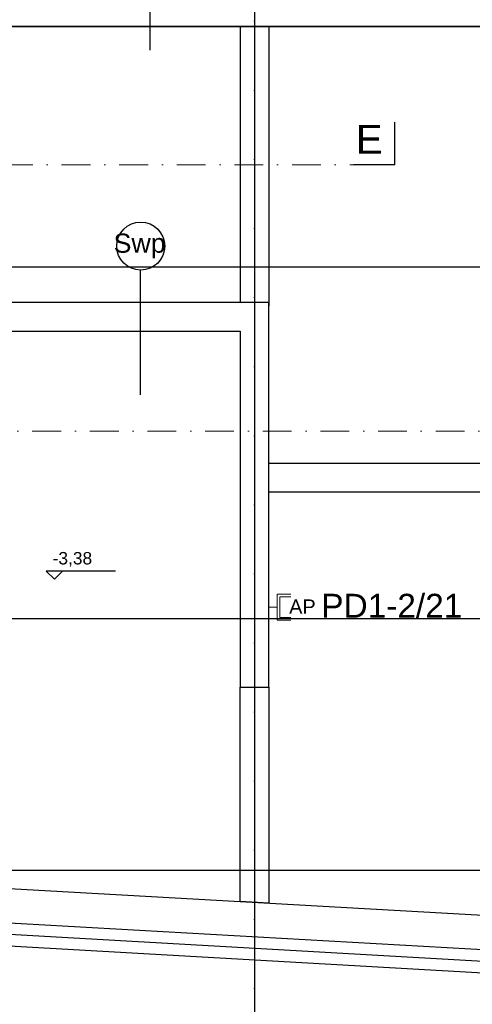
# Model space of a CAD drawing. Header units: millimetres. Extents: x -7023 to 53801, y 9849 to 33561.
# Tile 23 of 256: x 8318 to 8712, y 15506 to 16363. Entities that reach past the tile are written whole.
import ezdxf
from ezdxf.enums import TextEntityAlignment as Align

# ---------------------------------------------------------------- set-up
doc = ezdxf.new("R2010")
doc.units = ezdxf.units.MM
doc.linetypes.add('DASHDOT', pattern=[1, 0.5, -0.25, 0, -0.25])
doc.linetypes.add('DASHDOTX2', pattern=[2, 1, -0.5, 0, -0.5])
doc.layers.add('.IE_podklad', color=252, linetype='Continuous')
doc.layers.add('IE_LAN', color=5, linetype='Continuous', lineweight=9)
doc.layers.add('PROJEKT osie', color=251, linetype='DASHDOTX2', lineweight=9)
doc.styles.add('Arial', font='arial.ttf', dxfattribs={"height": 125})
doc.styles.add('Opisowy', font='arial.ttf')
doc.styles.get("Standard").update_dxf_attribs({"font": 'arial.ttf'})
doc.linetypes.add('ZIGZAG', pattern='A,0.00254,-5.08,[131,ltypeshp.shx,S=5.08,R=0,X=-5.08,Y=0],-10.16,[131,ltypeshp.shx,S=5.08,R=180,X=5.08,Y=0],-5.08', length=20.32254)

# ---------------------------------------------------------------- blocks, each defined once
blk = doc.blocks.new('OSIE DOMKU')
at = {"layer": 'PROJEKT osie', "ltscale": 30}
blk.add_line((-30726.61, 6224.51), (-30726.61, 4137.08), dxfattribs=at)
at = {"layer": 'PROJEKT osie', "ltscale": 25}
for p, q in [((-33194.97, 5184.65), (-29895.99, 5184.65)), ((-33194.97, 4878.65), (-29895.99, 4878.65)), ((-33194.97, 4659.65), (-29895.99, 4659.65))]:
    blk.add_line(p, q, dxfattribs=at)
blk = doc.blocks.new('*U61')
at = {"layer": 'IE_LAN', "lineweight": 20}
for p, q in [((-13653.94, -16000.65), (-13653.94, -15978.29)), ((-13653.94, -15978.29), (-13642.05, -15978.29)), ((-13651.61, -15998.41), (-13651.61, -15980.53)), ((-13651.61, -15980.53), (-13642.1, -15980.53)), ((-13661.21, -15989.47), (-13653.94, -15989.47)), ((-13653.94, -16000.65), (-13642.05, -16000.65)), ((-13651.61, -15998.41), (-13642.1, -15998.41))]:
    blk.add_line(p, q, dxfattribs=at)
at = {"layer": 'IE_LAN', "ltscale": 25, "insert": (-13643.58, -15982.77), "char_height": 12.393, "attachment_point": 1, "rotation": 360}
blk.add_mtext_dynamic_manual_height_columns('{\\C256;AP}', width=0.2625, gutter_width=61.96, heights=[-12.39], dxfattribs=at)

msp = doc.modelspace()

# ---------------------------------------------------------------- linework, layer by layer
at = {"layer": '.IE_podklad', "ltscale": 30}
msp.add_line((8522.46, 17187.57), (8522.46, 15100.14), dxfattribs=at)
at = {"layer": '.IE_podklad'}
for p, q in [((8431.55, 16445.1), (8431.55, 16336.11)), ((8518.06, 16356.64), (8207.06, 16356.64)), ((8423.06, 16145.45), (8423.06, 16036.45)), ((8535.02, 16116.64), (8173.96, 16116.64)), ((8535.02, 15781.92), (8535.02, 16116.64)), ((8198.96, 16091.64), (8510.02, 16091.64)), ((8510.02, 16091.64), (8510.02, 15781.92)), ((8401.64, 15883.05), (8341.42, 15883.05)), ((8341.42, 15883.05), (8348.51, 15875.96)), ((8348.51, 15875.96), (8355.6, 15883.05)), ((8510.02, 15781.92), (8535.02, 15781.92)), ((7831.06, 15634.02), (8900.06, 15573.55)), ((7819.47, 15604.63), (9069.57, 15533.92)), ((7818.34, 15584.66), (9069.57, 15513.88))]:
    msp.add_line(p, q, dxfattribs=at)
at = {"layer": '.IE_podklad', "lineweight": 35}
for p, q in [((8518.06, 16356.64), (8206.99, 16356.64)), ((8518.06, 16356.64), (8543.06, 16356.64)), ((8900.06, 16356.64), (8542.99, 16356.64))]:
    msp.add_line(p, q, dxfattribs=at)
at = {"layer": '.IE_podklad', "ltscale": 0.5}
for p, q in [((8510.02, 16356.64), (8510.02, 16116.64)), ((8535.02, 16356.64), (8535.02, 16113.85)), ((8900.06, 15976.64), (8535.02, 15976.64)), ((8900.06, 15951.64), (8535.02, 15951.64)), ((8510.02, 15781.92), (8535.02, 15781.92)), ((8510.02, 15595.62), (8510.02, 15781.92)), ((8535.02, 15781.92), (8535.02, 15594.2)), ((8535.02, 15594.2), (8510.02, 15595.62))]:
    msp.add_line(p, q, dxfattribs=at)
at = {"layer": '.IE_podklad', "ltscale": 25}
for p, q in [((8644.41, 16236.38), (8644.41, 16273.43)), ((6054.1, 16147.71), (9353.09, 16147.71)), ((6054.1, 15841.71), (9353.09, 15841.71)), ((6054.1, 15622.71), (9353.09, 15622.71))]:
    msp.add_line(p, q, dxfattribs=at)
at = {"layer": '.IE_podklad', "linetype": 'DASHDOT', "lineweight": 13, "ltscale": 50}
msp.add_line((6050.17, 16236.38), (8608.47, 16236.38), dxfattribs=at)
at = {"layer": '.IE_podklad', "lineweight": 30, "ltscale": 25}
msp.add_line((8644.41, 16236.38), (8608.47, 16236.38), dxfattribs=at)
at = {"layer": '.IE_podklad', "linetype": 'ZIGZAG'}
msp.add_line((7811.06, 15595.41), (9069.57, 15523.9), dxfattribs=at)
at = {"layer": '.IE_podklad', "linetype": 'DASHDOT', "lineweight": 13, "ltscale": 50}
msp.add_lwpolyline([(9105.79, 16004.71), (6642.99, 16004.71)], dxfattribs=at)
at = {"layer": '.IE_podklad'}
msp.add_circle((8423.53, 16165.73), 20.85, dxfattribs=at)

# ---------------------------------------------------------------- block references
msp.add_blockref('OSIE DOMKU', (39249.07, 10963.06), dxfattribs=at)
at = {"layer": 'IE_LAN', "ltscale": 25, "rotation": 359.9999999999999}
msp.add_blockref('*U61', (22196.14, 31841.06), dxfattribs=at)

# ---------------------------------------------------------------- texts
at = {"layer": '.IE_podklad', "linetype": 'Continuous', "ltscale": 25, "style": 'Arial'}
msp.add_text('E', height=25, dxfattribs=at).set_placement((8610.52, 16246.08))
at = {"layer": '.IE_podklad', "linetype": 'Continuous', "style": 'Opisowy'}
for s, height, p in [('Swp', 16.64, (8399.97, 16159.94)), ('-3,38', 10.8, (8346.91, 15888.78))]:
    msp.add_text(s, height=height, dxfattribs=at).set_placement(p)
at = {"layer": 'IE_LAN', "color": 5, "linetype": 'Continuous'}
msp.add_text('PD1-2/21', height=20.777, dxfattribs=at).set_placement((8580.52, 15863.21), align=Align.TOP_LEFT)

doc.saveas('drawing.dxf')
